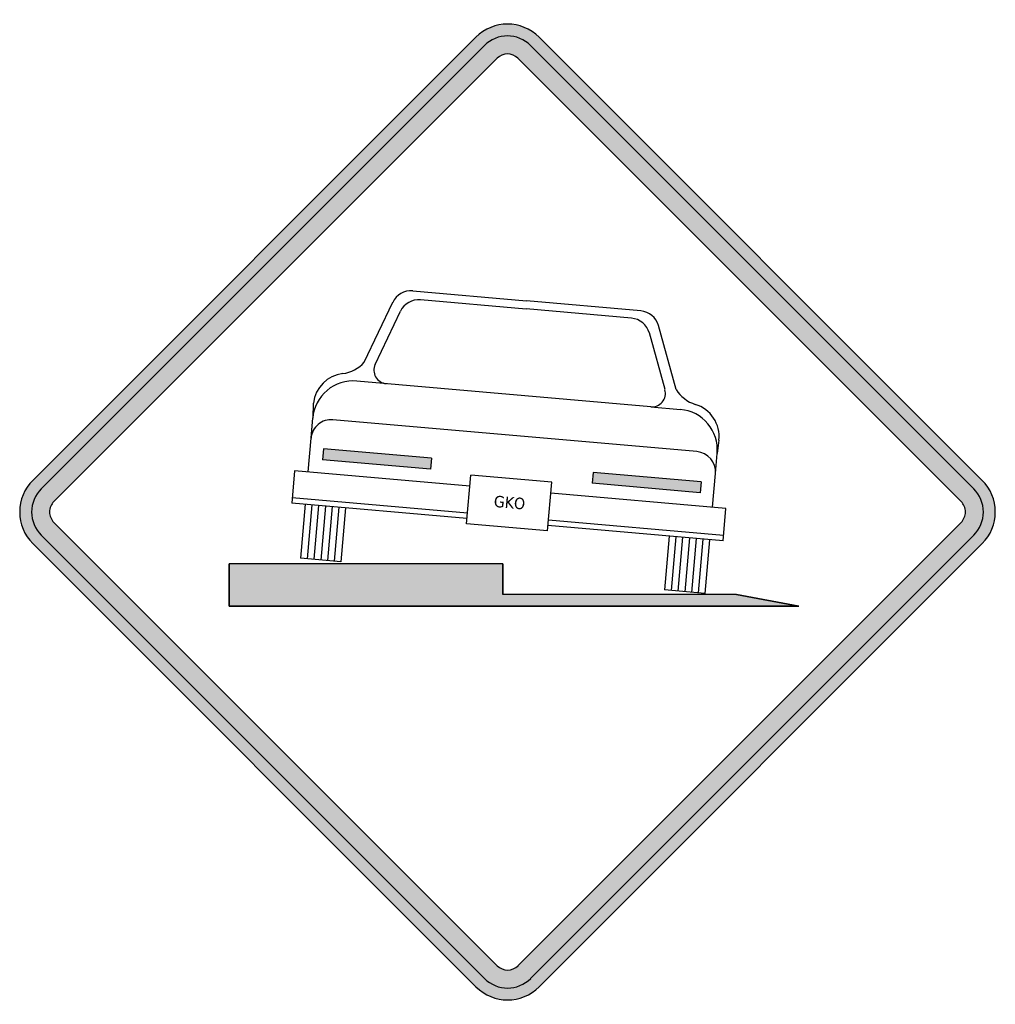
# Model space of a CAD drawing. Header units: inches. Extents: x -0.5 to 0.5, y -0.5 to 0.5.
import ezdxf

# ---------------------------------------------------------------- set-up
doc = ezdxf.new("R2010")
doc.units = ezdxf.units.IN
doc.header["$MEASUREMENT"] = 0

msp = doc.modelspace()

# ---------------------------------------------------------------- hatches: boundary and pattern name
h = msp.add_hatch(color=7)
h.paths.add_polyline_path([(0.0323, 0.4867), (0.4865, 0.0323), (0.4905, 0.0278), (0.4939, 0.0228), (0.4965, 0.0175), (0.4984, 0.012), (0.4995, 0.006), (0.5, 0), (0.4995, -0.006), (0.4984, -0.0118), (0.4965, -0.0175), (0.4939, -0.0228), (0.4905, -0.0278), (0.4865, -0.0323), (0.0323, -0.4867), (0.0278, -0.4907), (0.0227, -0.494), (0.0173, -0.4967), (0.0117, -0.4985), (0.006, -0.4997), (0.0002, -0.5), (-0.0057, -0.4997), (-0.0115, -0.4985), (-0.0172, -0.4967), (-0.0225, -0.494), (-0.0275, -0.4907), (-0.0323, -0.4867), (-0.4867, -0.0323), (-0.4905, -0.0278), (-0.4939, -0.0228), (-0.4965, -0.0175), (-0.4984, -0.0118), (-0.4995, -0.006), (-0.5, 0), (-0.4995, 0.006), (-0.4984, 0.012), (-0.4965, 0.0175), (-0.4939, 0.0228), (-0.4905, 0.0278), (-0.4867, 0.0323), (-0.0323, 0.4867), (-0.0277, 0.4907), (-0.0227, 0.494), (-0.0172, 0.4967), (-0.0117, 0.4985), (-0.0058, 0.4997), (0, 0.5), (0.0058, 0.4997), (0.0117, 0.4985), (0.0172, 0.4967), (0.0227, 0.494), (0.0277, 0.4907), (0.0323, 0.4867)])
h.paths.add_polyline_path([(-0.0107, -0.465), (-0.465, -0.0105), (-0.4662, -0.0092), (-0.4674, -0.0075), (-0.4682, -0.0058), (-0.4689, -0.0038), (-0.4692, -0.002), (-0.4694, 0), (-0.4692, 0.002), (-0.4689, 0.004), (-0.4682, 0.0058), (-0.4674, 0.0077), (-0.4662, 0.0093), (-0.465, 0.0107), (-0.0107, 0.465), (-0.0075, 0.4674), (-0.0038, 0.4689), (0, 0.4694), (0.0038, 0.4689), (0.0075, 0.4674), (0.0107, 0.465), (0.4649, 0.0108), (0.4662, 0.0093), (0.4674, 0.0077), (0.4682, 0.0058), (0.4689, 0.004), (0.4692, 0.002), (0.4694, 0), (0.4692, -0.002), (0.4689, -0.0038), (0.4682, -0.0058), (0.4674, -0.0075), (0.4662, -0.0092), (0.4649, -0.0107), (0.0107, -0.465), (0.0077, -0.4674), (0.004, -0.4689), (0.0002, -0.4694), (-0.0037, -0.4689), (-0.0073, -0.4674), (-0.0107, -0.465)], flags=0)
h = msp.add_hatch(color=7)
h.paths.add_polyline_path([(-0.1788, 0.0945), (0.1942, 0.0618), (0.197, 0.0615), (0.1997, 0.0607), (0.202, 0.0595), (0.2043, 0.0582), (0.2065, 0.0565), (0.2083, 0.0545), (0.2098, 0.0523), (0.2112, 0.05), (0.2122, 0.0475), (0.2128, 0.0448), (0.2132, 0.0422), (0.213, 0.0393), (0.2149, 0.06), (0.2169, 0.0735), (0.217, 0.0775), (0.2167, 0.0817), (0.216, 0.0855), (0.2149, 0.0893), (0.2132, 0.0928), (0.2112, 0.0962), (0.2088, 0.0993), (0.2062, 0.1022), (0.2032, 0.1048), (0.1998, 0.107), (0.1963, 0.1088), (0.1925, 0.1103), (0.1885, 0.1118), (0.1847, 0.1137), (0.1812, 0.1162), (0.178, 0.1188), (0.1753, 0.122), (0.1728, 0.1255), (0.1548, 0.191), (0.1533, 0.195), (0.151, 0.1985), (0.148, 0.2013), (0.1447, 0.2037), (0.1408, 0.2053), (0.1365, 0.2062), (0.0197, 0.2164), (-0.0972, 0.2265), (-0.1013, 0.2265), (-0.1055, 0.2257), (-0.1093, 0.2239), (-0.1127, 0.2215), (-0.1155, 0.2185), (-0.1177, 0.2149), (-0.1468, 0.1535), (-0.1498, 0.1505), (-0.1532, 0.1478), (-0.1568, 0.1457), (-0.1607, 0.144), (-0.1647, 0.1427), (-0.1688, 0.1418), (-0.1727, 0.1412), (-0.1763, 0.14), (-0.18, 0.1385), (-0.1832, 0.1367), (-0.1863, 0.1345), (-0.1892, 0.132), (-0.1917, 0.1292), (-0.1938, 0.126), (-0.1957, 0.1228), (-0.1972, 0.1192), (-0.1983, 0.1155), (-0.199, 0.1117), (-0.1997, 0.0963), (-0.2015, 0.0757), (-0.201, 0.0783), (-0.2002, 0.081), (-0.1992, 0.0833), (-0.1977, 0.0857), (-0.196, 0.0878), (-0.194, 0.0897), (-0.1918, 0.0913), (-0.1895, 0.0927), (-0.187, 0.0937), (-0.1843, 0.0943), (-0.1817, 0.0945), (-0.1788, 0.0945)])
h.paths.add_polyline_path([(0.019, 0.2082), (0.1272, 0.1987), (0.1313, 0.1978), (0.1352, 0.1962), (0.1387, 0.1938), (0.1415, 0.1908), (0.1438, 0.1873), (0.1453, 0.1833), (0.1613, 0.1253), (0.1618, 0.123), (0.1618, 0.1208), (0.1617, 0.1187), (0.161, 0.1165), (0.16, 0.1145), (0.1587, 0.1127), (0.1572, 0.1112), (0.1553, 0.1098), (0.1533, 0.1088), (0.1513, 0.1082), (0.149, 0.1078), (0.1468, 0.1078), (-0.1246, 0.1316), (-0.1265, 0.1318), (-0.1287, 0.1327), (-0.1305, 0.1337), (-0.1323, 0.135), (-0.1338, 0.1365), (-0.1352, 0.1385), (-0.1362, 0.1405), (-0.1367, 0.1427), (-0.137, 0.1448), (-0.1368, 0.147), (-0.1365, 0.1492), (-0.1357, 0.1513), (-0.1098, 0.2057), (-0.1075, 0.2093), (-0.1047, 0.2125), (-0.1013, 0.2149), (-0.0975, 0.2165), (-0.0935, 0.2175), (-0.0892, 0.2175), (0.019, 0.2082)], flags=0)
h.paths.add_polyline_path([(0.1942, 0.0618), (-0.1788, 0.0945), (-0.1817, 0.0945), (-0.1843, 0.0943), (-0.187, 0.0937), (-0.1895, 0.0927), (-0.1918, 0.0913), (-0.194, 0.0897), (-0.196, 0.0878), (-0.1977, 0.0857), (-0.1992, 0.0833), (-0.2002, 0.081), (-0.201, 0.0783), (-0.2015, 0.0757), (-0.1997, 0.0963), (-0.1988, 0.1017), (-0.1972, 0.107), (-0.195, 0.1118), (-0.1923, 0.1165), (-0.1888, 0.1208), (-0.1848, 0.1245), (-0.1805, 0.1278), (-0.1757, 0.1305), (-0.1707, 0.1323), (-0.1653, 0.1337), (-0.16, 0.1343), (-0.1547, 0.1342), (-0.1246, 0.1316), (0.1468, 0.1078), (0.177, 0.1052), (0.1827, 0.1043), (0.188, 0.1027), (0.1928, 0.1005), (0.1975, 0.0977), (0.2017, 0.0943), (0.2053, 0.0905), (0.2085, 0.0862), (0.211, 0.0815), (0.213, 0.0765), (0.2144, 0.0712), (0.215, 0.0657), (0.2149, 0.06), (0.213, 0.0393), (0.2132, 0.0422), (0.2128, 0.0448), (0.2122, 0.0475), (0.2112, 0.05), (0.2098, 0.0523), (0.2083, 0.0545), (0.2065, 0.0565), (0.2043, 0.0582), (0.202, 0.0595), (0.1997, 0.0607), (0.197, 0.0615), (0.1942, 0.0618)], flags=0)
h.paths.add_polyline_path([(0.0197, 0.2164), (0.1365, 0.2062), (0.1408, 0.2053), (0.1447, 0.2037), (0.148, 0.2013), (0.151, 0.1985), (0.1533, 0.195), (0.1548, 0.191), (0.1728, 0.1255), (0.1753, 0.122), (0.178, 0.1188), (0.1812, 0.1162), (0.1847, 0.1137), (0.1885, 0.1118), (0.1925, 0.1103), (0.1963, 0.1088), (0.1998, 0.107), (0.2032, 0.1048), (0.2062, 0.1022), (0.2088, 0.0993), (0.2112, 0.0962), (0.2132, 0.0928), (0.2149, 0.0893), (0.216, 0.0855), (0.2167, 0.0817), (0.217, 0.0775), (0.2169, 0.0735), (0.2149, 0.06), (0.215, 0.0657), (0.2144, 0.0712), (0.213, 0.0765), (0.211, 0.0815), (0.2085, 0.0862), (0.2053, 0.0905), (0.2017, 0.0943), (0.1975, 0.0977), (0.1928, 0.1005), (0.188, 0.1027), (0.1827, 0.1043), (0.177, 0.1052), (0.1468, 0.1078), (0.149, 0.1078), (0.1513, 0.1082), (0.1533, 0.1088), (0.1553, 0.1098), (0.1572, 0.1112), (0.1587, 0.1127), (0.16, 0.1145), (0.161, 0.1165), (0.1617, 0.1187), (0.1618, 0.1208), (0.1618, 0.123), (0.1613, 0.1253), (0.1453, 0.1833), (0.1438, 0.1873), (0.1415, 0.1908), (0.1387, 0.1938), (0.1352, 0.1962), (0.1313, 0.1978), (0.1272, 0.1987), (0.019, 0.2082), (-0.0892, 0.2175), (-0.0935, 0.2175), (-0.0975, 0.2165), (-0.1013, 0.2149), (-0.1047, 0.2125), (-0.1075, 0.2093), (-0.1098, 0.2057), (-0.1357, 0.1513), (-0.1365, 0.1492), (-0.1368, 0.147), (-0.137, 0.1448), (-0.1367, 0.1427), (-0.1362, 0.1405), (-0.1352, 0.1385), (-0.1338, 0.1365), (-0.1323, 0.135), (-0.1305, 0.1337), (-0.1287, 0.1327), (-0.1265, 0.1318), (-0.1246, 0.1316), (-0.1547, 0.1342), (-0.16, 0.1343), (-0.1653, 0.1337), (-0.1707, 0.1323), (-0.1757, 0.1305), (-0.1805, 0.1278), (-0.1848, 0.1245), (-0.1888, 0.1208), (-0.1923, 0.1165), (-0.195, 0.1118), (-0.1972, 0.107), (-0.1988, 0.1017), (-0.1997, 0.0963), (-0.199, 0.1117), (-0.1983, 0.1155), (-0.1972, 0.1192), (-0.1957, 0.1228), (-0.1938, 0.126), (-0.1917, 0.1292), (-0.1892, 0.132), (-0.1863, 0.1345), (-0.1832, 0.1367), (-0.18, 0.1385), (-0.1763, 0.14), (-0.1727, 0.1412), (-0.1688, 0.1418), (-0.1647, 0.1427), (-0.1607, 0.144), (-0.1568, 0.1457), (-0.1532, 0.1478), (-0.1498, 0.1505), (-0.1468, 0.1535), (-0.1177, 0.2149), (-0.1155, 0.2185), (-0.1127, 0.2215), (-0.1093, 0.2239), (-0.1055, 0.2257), (-0.1013, 0.2265), (-0.0972, 0.2265), (0.0197, 0.2164)], flags=0)
for points in [[(-0.079, 0.044), (-0.1895, 0.0537), (-0.1885, 0.0647), (-0.0778, 0.055), (-0.079, 0.044)], [(0.1973, 0.0198), (0.0868, 0.0295), (0.088, 0.0405), (0.1985, 0.0308), (0.1973, 0.0198)], [(-0.0008, 0.0159), (0.0006, 0.0157), (0.0002, 0.0108), (0.0053, 0.0153), (0.0072, 0.0152), (0.0015, 0.0102), (0.0065, 0.0035), (0.0047, 0.0036), (0.0001, 0.0097), (-0.0004, 0.0041), (-0.0018, 0.0042), (-0.0008, 0.0159)], [(-0.0048, -0.0845), (0.2347, -0.0845), (0.2987, -0.0963), (-0.2854, -0.0963), (-0.2854, -0.085), (-0.2854, -0.0842), (-0.2854, -0.053), (-0.0048, -0.053), (-0.0048, -0.0845)]]:
    msp.add_hatch(color=7).paths.add_polyline_path(points)
h = msp.add_hatch(color=7)
edge = h.paths.add_edge_path()
edge.add_line((-0.0057, 0.0062), (-0.0054, 0.0093))
edge.add_line((-0.0054, 0.0093), (-0.0077, 0.0095))
edge.add_line((-0.0077, 0.0095), (-0.0076, 0.0108))
edge.add_line((-0.0076, 0.0108), (-0.0039, 0.0105))
edge.add_line((-0.0039, 0.0105), (-0.0043, 0.0055))
edge.add_spline(control_points=[(-0.0043, 0.0055), (-0.0049, 0.0051), (-0.0055, 0.0048), (-0.0062, 0.0047), (-0.0069, 0.0045), (-0.0076, 0.0045), (-0.0084, 0.0045), (-0.01, 0.0047), (-0.0112, 0.0053), (-0.0121, 0.0065), (-0.0129, 0.0076), (-0.0132, 0.0091), (-0.0131, 0.011), (-0.0129, 0.013), (-0.0123, 0.0144), (-0.0113, 0.0154), (-0.0103, 0.0164), (-0.0089, 0.0168), (-0.0073, 0.0166), (-0.0066, 0.0166), (-0.006, 0.0164), (-0.0054, 0.0162), (-0.0048, 0.016), (-0.0042, 0.0156), (-0.0037, 0.0152)], knot_values=[0, 0, 0, 0, 1, 1, 1, 2, 2, 2, 3, 3, 3, 4, 4, 4, 5, 5, 5, 6, 6, 6, 7, 7, 7, 8, 8, 8, 8], degree=3, periodic=0)
edge.add_line((-0.0037, 0.0152), (-0.0039, 0.0135))
edge.add_spline(control_points=[(-0.0039, 0.0135), (-0.0044, 0.0141), (-0.0049, 0.0145), (-0.0055, 0.0148), (-0.006, 0.0151), (-0.0067, 0.0153), (-0.0073, 0.0153), (-0.0086, 0.0154), (-0.0096, 0.0151), (-0.0103, 0.0144), (-0.011, 0.0137), (-0.0114, 0.0125), (-0.0116, 0.0109), (-0.0117, 0.0093), (-0.0115, 0.0081), (-0.0109, 0.0073), (-0.0103, 0.0064), (-0.0094, 0.0059), (-0.0081, 0.0058), (-0.0076, 0.0058), (-0.0072, 0.0058), (-0.0068, 0.0058), (-0.0064, 0.0059), (-0.006, 0.006), (-0.0057, 0.0062)], knot_values=[0, 0, 0, 0, 1, 1, 1, 2, 2, 2, 3, 3, 3, 4, 4, 4, 5, 5, 5, 6, 6, 6, 7, 7, 7, 8, 8, 8, 8], degree=3, periodic=0)
h = msp.add_hatch(color=7)
edge = h.paths.add_edge_path()
edge.add_spline(control_points=[(0.0129, 0.0149), (0.0144, 0.0147), (0.0155, 0.0141), (0.0163, 0.0129), (0.0171, 0.0117), (0.0174, 0.0102), (0.0173, 0.0084), (0.0171, 0.0066), (0.0165, 0.0051), (0.0155, 0.0041), (0.0146, 0.0031), (0.0133, 0.0026), (0.0119, 0.0028), (0.0104, 0.0029), (0.0093, 0.0035), (0.0085, 0.0047), (0.0077, 0.0059), (0.0074, 0.0074), (0.0075, 0.0092), (0.0077, 0.0111), (0.0083, 0.0125), (0.0092, 0.0135), (0.0102, 0.0146), (0.0115, 0.015), (0.0129, 0.0149)], knot_values=[0, 0, 0, 0, 1, 1, 1, 2, 2, 2, 3, 3, 3, 4, 4, 4, 5, 5, 5, 6, 6, 6, 7, 7, 7, 8, 8, 8, 8], degree=3, periodic=0)
edge = h.paths.add_edge_path(flags=0)
edge.add_spline(control_points=[(0.0128, 0.0136), (0.0118, 0.0137), (0.0109, 0.0133), (0.0102, 0.0125), (0.0096, 0.0117), (0.0092, 0.0106), (0.009, 0.0091), (0.0089, 0.0076), (0.0091, 0.0065), (0.0096, 0.0055), (0.0102, 0.0046), (0.011, 0.0041), (0.012, 0.004), (0.013, 0.004), (0.0139, 0.0043), (0.0146, 0.0051), (0.0152, 0.0059), (0.0156, 0.0071), (0.0158, 0.0085), (0.0159, 0.01), (0.0157, 0.0112), (0.0152, 0.0121), (0.0146, 0.013), (0.0138, 0.0135), (0.0128, 0.0136)], knot_values=[0, 0, 0, 0, 1, 1, 1, 2, 2, 2, 3, 3, 3, 4, 4, 4, 5, 5, 5, 6, 6, 6, 7, 7, 7, 8, 8, 8, 8], degree=3, periodic=0)

# ---------------------------------------------------------------- linework, layer by layer
at = {"color": 7}
for p, q in [((-0.4867, 0.0323), (-0.0323, 0.4867)), ((0.0323, 0.4867), (0.4867, 0.0323)), ((-0.478, 0.0237), (-0.0236, 0.4781)), ((0.0237, 0.4781), (0.4781, 0.0237)), ((-0.465, 0.0107), (-0.0106, 0.4651)), ((0.0107, 0.4651), (0.4651, 0.0107)), ((-0.0971, 0.2266), (0.0196, 0.2164)), ((-0.1469, 0.1536), (-0.1177, 0.2149)), ((-0.0892, 0.2176), (0.019, 0.2081)), ((0.1366, 0.2062), (0.0196, 0.2164)), ((-0.1357, 0.1513), (-0.1098, 0.2058)), ((0.1271, 0.1986), (0.019, 0.2081)), ((0.1615, 0.1254), (0.1455, 0.1835)), ((0.1729, 0.1256), (0.1549, 0.191)), ((0.1469, 0.1078), (-0.1546, 0.1342)), ((-0.1991, 0.1117), (-0.1996, 0.0964)), ((0.1469, 0.1078), (0.1772, 0.1051)), ((-0.2014, 0.0757), (-0.1996, 0.0964)), ((0.1942, 0.0619), (-0.1789, 0.0946)), ((-0.2045, 0.0411), (-0.2014, 0.0757)), ((0.2168, 0.0735), (0.2149, 0.0601)), ((-0.1886, 0.0647), (-0.1895, 0.0536)), ((-0.0779, 0.055), (-0.1886, 0.0647)), ((-0.079, 0.044), (-0.1895, 0.0536)), ((-0.0779, 0.055), (-0.079, 0.044)), ((0.2131, 0.0394), (0.2149, 0.0601)), ((-0.2183, 0.0422), (-0.2212, 0.0091)), ((-0.0387, 0.0266), (-0.2183, 0.0422)), ((0.0879, 0.0405), (0.0869, 0.0294)), ((0.1985, 0.0308), (0.0879, 0.0405)), ((-0.0421, -0.0121), (-0.0377, 0.0378)), ((0.0453, 0.0306), (-0.0377, 0.0378)), ((0.0409, -0.0194), (0.0453, 0.0306)), ((0.1985, 0.0308), (0.1974, 0.0198)), ((0.2101, 0.0048), (0.2131, 0.0394)), ((0.1974, 0.0198), (0.0869, 0.0294)), ((-0.0411, -0.0011), (-0.2207, 0.0146)), ((0.2239, 0.0036), (0.0443, 0.0193)), ((-0.0416, -0.0066), (-0.2212, 0.0091)), ((-0.2074, 0.0079), (-0.2122, -0.0473)), ((-0.2005, 0.0073), (-0.2053, -0.0479)), ((-0.1936, 0.0067), (-0.1985, -0.0485)), ((-0.1867, 0.0061), (-0.1915, -0.0492)), ((-0.1798, 0.0055), (-0.1846, -0.0497)), ((-0.1728, 0.0048), (-0.1776, -0.0504)), ((-0.166, 0.0043), (-0.1708, -0.0509)), ((0.221, -0.0296), (0.2239, 0.0036)), ((0.2215, -0.0241), (0.0419, -0.0084)), ((-0.0106, -0.465), (-0.465, -0.0106)), ((0.0409, -0.0194), (-0.0421, -0.0121)), ((0.4651, -0.0106), (0.0107, -0.465)), ((0.221, -0.0296), (0.0414, -0.0138)), ((-0.0236, -0.478), (-0.478, -0.0236)), ((0.4781, -0.0236), (0.0237, -0.478)), ((0.1658, -0.0247), (0.1609, -0.0799)), ((0.1726, -0.0253), (0.1678, -0.0806)), ((0.1795, -0.0259), (0.1747, -0.0812)), ((0.1865, -0.0265), (0.1817, -0.0818)), ((0.1933, -0.0272), (0.1885, -0.0824)), ((0.2002, -0.0278), (0.1954, -0.083)), ((0.2072, -0.0284), (0.2023, -0.0836)), ((-0.0323, -0.4866), (-0.4867, -0.0323)), ((0.4867, -0.0323), (0.0323, -0.4866)), ((-0.1708, -0.0509), (-0.2122, -0.0473)), ((-0.0049, -0.053), (-0.2853, -0.053)), ((-0.2853, -0.0964), (-0.2853, -0.053)), ((-0.0049, -0.053), (-0.0049, -0.0846)), ((0.2023, -0.0836), (0.1609, -0.0799)), ((-0.2853, -0.085), (-0.2853, -0.0841)), ((0.2347, -0.0846), (-0.0049, -0.0846)), ((0.2347, -0.0846), (0.2987, -0.0964)), ((0.2987, -0.0964), (-0.2853, -0.0964))]:
    msp.add_line(p, q, dxfattribs=at)
msp.add_lwpolyline([(-0.2853, -0.053), (-0.2853, -0.0964), (0.2987, -0.0964), (0.2347, -0.0846), (-0.0049, -0.0846), (-0.0049, -0.053), (-0.2853, -0.053)], close=True, dxfattribs=at)
for points in [[(0.0324, 0.4866), (0.0145, 0.5045), (-0.0145, 0.5045), (-0.0324, 0.4866)], [(0.0237, 0.478), (0.0106, 0.4911), (-0.0106, 0.4911), (-0.0237, 0.478)], [(0.0107, 0.465), (0.0048, 0.4709), (-0.0048, 0.4709), (-0.0107, 0.465)], [(-0.0971, 0.2266), (-0.1058, 0.2274), (-0.114, 0.2226), (-0.1177, 0.2148)], [(-0.0892, 0.2175), (-0.0978, 0.2183), (-0.106, 0.2136), (-0.1098, 0.2057)], [(0.1548, 0.191), (0.1525, 0.1993), (0.1452, 0.2054), (0.1366, 0.2061)], [(0.1454, 0.1834), (0.1431, 0.1918), (0.1358, 0.1979), (0.1271, 0.1986)], [(-0.1688, 0.1419), (-0.1603, 0.1429), (-0.1525, 0.1471), (-0.1469, 0.1536)], [(-0.1688, 0.1419), (-0.1846, 0.1399), (-0.1971, 0.1275), (-0.199, 0.1117)], [(0.1729, 0.1256), (0.1773, 0.1183), (0.1843, 0.1128), (0.1925, 0.1103)], [(0.2149, 0.0601), (0.2169, 0.083), (0.1999, 0.1031), (0.1771, 0.1051)], [(0.2168, 0.0735), (0.2185, 0.09), (0.2083, 0.1054), (0.1925, 0.1103)], [(0.2131, 0.0393), (0.2141, 0.0508), (0.2056, 0.0609), (0.1942, 0.0619)], [(-0.0106, -0.465), (-0.0047, -0.4709), (0.0049, -0.4709), (0.0108, -0.465)], [(-0.0236, -0.478), (-0.0105, -0.4911), (0.0107, -0.4911), (0.0238, -0.478)], [(-0.0323, -0.4866), (-0.0144, -0.5045), (0.0146, -0.5045), (0.0325, -0.4866)]]:
    msp.add_open_spline(points, degree=3, dxfattribs=at)
for points in [[(-0.1356, 0.1513), (-0.1376, 0.1472), (-0.1374, 0.1424), (-0.1352, 0.1384), (-0.1329, 0.1345), (-0.1289, 0.1319), (-0.1243, 0.1315)], [(-0.1545, 0.1342), (-0.1655, 0.1351), (-0.1765, 0.1317), (-0.1849, 0.1246), (-0.1934, 0.1175), (-0.1987, 0.1073), (-0.1996, 0.0963)], [(0.1468, 0.1078), (0.1514, 0.1074), (0.1558, 0.1092), (0.1587, 0.1127), (0.1616, 0.1162), (0.1626, 0.1209), (0.1614, 0.1253)], [(-0.1789, 0.0945), (-0.1844, 0.095), (-0.1899, 0.0933), (-0.1941, 0.0897), (-0.1983, 0.0862), (-0.201, 0.0811), (-0.2014, 0.0756)], [(-0.4866, 0.0324), (-0.4952, 0.0238), (-0.5, 0.0122), (-0.5, 0), (-0.5, -0.0121), (-0.4952, -0.0238), (-0.4866, -0.0323)], [(0.4866, -0.0323), (0.4952, -0.0238), (0.5, -0.0121), (0.5, 0), (0.5, 0.0122), (0.4952, 0.0238), (0.4866, 0.0324)], [(-0.4779, 0.0238), (-0.4842, 0.0175), (-0.4878, 0.0089), (-0.4878, 0), (-0.4878, -0.0089), (-0.4842, -0.0174), (-0.4779, -0.0237)], [(0.4779, -0.0237), (0.4842, -0.0174), (0.4878, -0.0089), (0.4878, 0), (0.4878, 0.0089), (0.4842, 0.0175), (0.4779, 0.0238)], [(-0.4649, 0.0108), (-0.4678, 0.0079), (-0.4694, 0.0041), (-0.4694, 0), (-0.4694, -0.004), (-0.4678, -0.0078), (-0.4649, -0.0107)], [(0.4649, -0.0107), (0.4678, -0.0078), (0.4694, -0.004), (0.4694, 0), (0.4694, 0.0041), (0.4678, 0.0079), (0.4649, 0.0108)]]:
    msp.add_open_spline(points, degree=3, knots=[0, 0, 0, 0, 1, 1, 1, 2, 2, 2, 2], dxfattribs=at)

doc.saveas('drawing.dxf')
